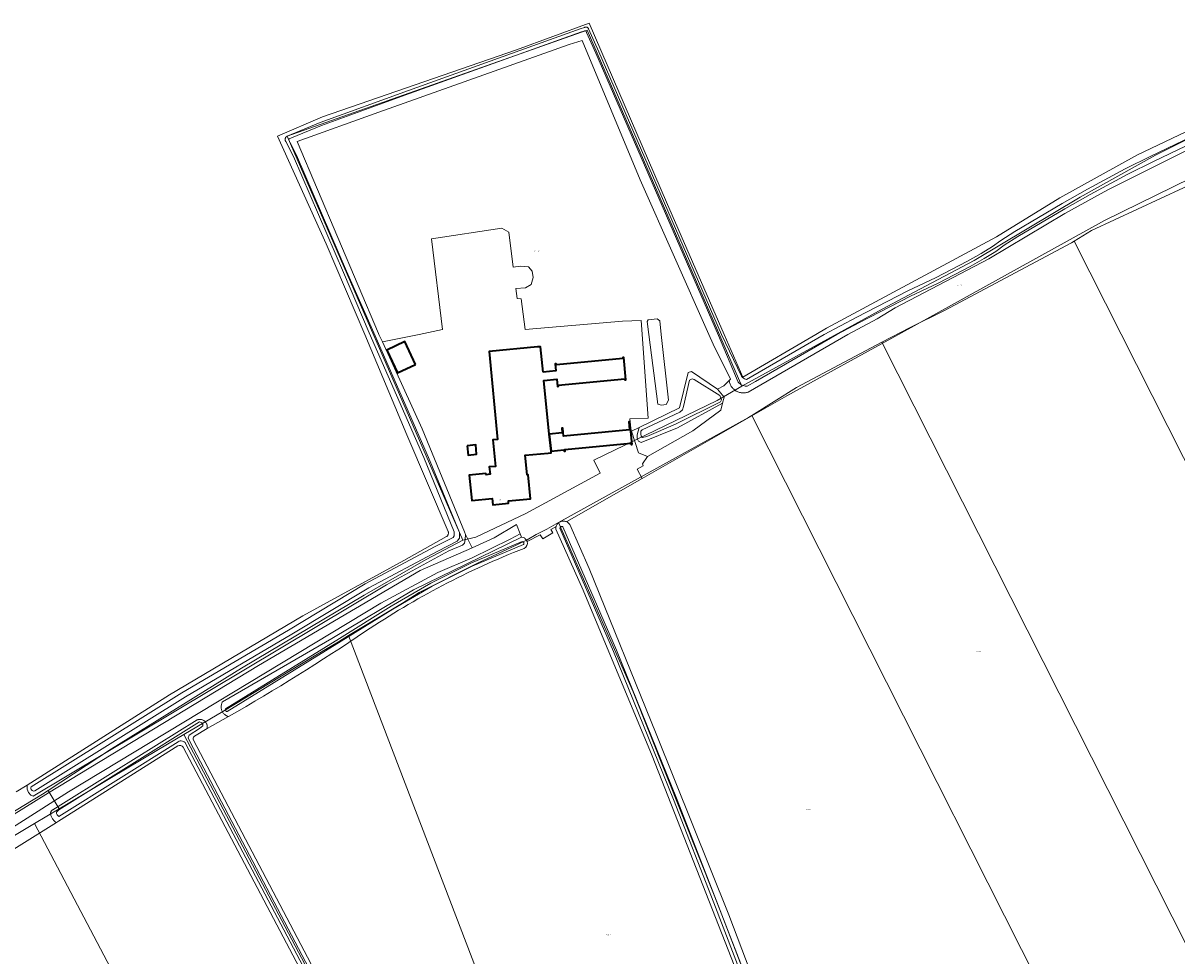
# Model space of a CAD drawing. Header units: metres. Extents: x 250001 to 257773, y 598992 to 609118.
# Tile 107 of 256: x 252154 to 252509, y 601309 to 601596. Entities that reach past the tile are written whole.
import ezdxf
from ezdxf.enums import TextEntityAlignment as Align
from ezdxf.lldxf.tags import DXFTag

# ---------------------------------------------------------------- set-up
doc = ezdxf.new("R2010")
doc.units = ezdxf.units.M
for name, color, linetype, lineweight in [('B-WE-GR-BOUWLAND-GV', 252, 'Continuous', 13), ('B-WE-GR-GRAS-GV', 252, 'Continuous', 13), ('B-WE-GR-GROENVOORZIENING-GV', 252, 'Continuous', 18), ('B-WE-KG-GRENS_PERCEEL-G', 150, 'KG-PERCEEL', 18), ('B-WE-KG-GRENS_PERCEEL-S', 150, 'Continuous', 25), ('B-WE-OG-BEBOUWING-GV', 1, 'Continuous', 35), ('B-WE-OG-BEBOUWING-T18', 7, 'Continuous', 18), ('B-WE-OG-TERREIN_ERF-GV', 7, 'Continuous', 18), ('B-WE-OG-WATER-GV', 252, 'Continuous', 18), ('B-WE-OG-WATER_SLOOT-GV', 252, 'Continuous', 18), ('B-WE-VH-VERHARDING_OPEN-GV', 252, 'Continuous', 18), ('X-XX-AL-REFERENTIE-G', 7, 'Continuous', 18)]:
    doc.layers.add(name, color=color, linetype=linetype, lineweight=lineweight)
doc.styles.add('NLCS-ISO', font='NLCS-ISO.ttf')
doc.styles.add('NLCS-ISO-ANNOTATIEF-T18', font='NLCS-ISO.ttf', dxfattribs={"height": 1.8})
doc.styles.get("Standard").update_dxf_attribs({"font": 'NLCS-ISO.ttf'})
tags = doc.linetypes.add('KG-PERCEEL', pattern='A,5.5,-2,["P",Standard,S=1.8,R=0,X=-0.5,Y=-0.9],-2,5.5,-2,[5,NLCS.SHX,S=0.75,R=0,X=0,Y=0],-2', length=19).pattern_tags.tags
tags[6] = DXFTag(74, 10)

# ---------------------------------------------------------------- blocks, each defined once
blk = doc.blocks.new('SKG-PERCEELNUMMER-SO')
at = {"style": 'NLCS-ISO', "oblique": 10, "flags": 1}
blk.add_attdef('GEMEENTECODE', text='', height=1.8, dxfattribs=at).set_placement((0, 2.6), align=Align.MIDDLE_CENTER)
at = {"style": 'NLCS-ISO', "oblique": 10}
blk.add_attdef('SECTIE', text='', height=1.8, dxfattribs=at).set_placement((-0.5, 0), align=Align.MIDDLE_RIGHT)
blk.add_attdef('PERCEELNUMMER', text='', height=1.8, dxfattribs=at).set_placement((0.5, 0), align=Align.MIDDLE_LEFT)
blk = doc.blocks.new('BS2021-132-Xref-KAD-20210617')
at = {"layer": 'B-WE-KG-GRENS_PERCEEL-G', "flags": 128}
for points in [[(252375.24, 601484.066), (252327.636, 601593.725), (252235.399, 601561.03), (252289.382, 601436.657)], [(252375.24, 601484.066), (252418.443, 601507.72), (252428.305, 601513.016), (252446.75, 601522.695), (252479.44, 601542.236), (252502.633, 601555.202), (252562.008, 601584.97)], [(252477.574, 601528.69), (252482.944, 601531.973), (252567.876, 601571.445)], [(252418.391, 601497.556), (252427.076, 601502.154), (252437.701, 601507.295), (252476.775, 601528.202), (252477.574, 601528.69)], [(252616.975, 601252.687), (252477.574, 601528.69)], [(252378.326, 601474.987), (252392.116, 601483.645), (252418.391, 601497.556)], [(252552.49, 601232.025), (252418.391, 601497.556)], [(252289.382, 601436.657), (252293.433, 601437.507), (252308.794, 601444.846), (252331.728, 601457.196), (252329.785, 601461.239), (252367.675, 601479.663), (252375.24, 601484.066)], [(252318.86, 601442.013), (252377.377, 601474.391), (252378.326, 601474.987)], [(252378.326, 601474.987), (252502.839, 601228.436)], [(252254.246, 601407.221), (252270.802, 601417.253), (252276, 601420.474), (252294.156, 601429.626), (252306.089, 601435.189), (252309.237, 601436.727), (252311.995, 601438.322), (252315.306, 601440.047), (252318.86, 601442.013)], [(252409.587, 601217.052), (252366.932, 601326.738), (252341.867, 601389.945), (252318.86, 601442.013)], [(252161.799, 601359.515), (252181.25, 601372.396), (252221.325, 601397.144), (252259.01, 601419.643), (252278.133, 601430.611), (252289.382, 601436.657)], [(252203.551, 601376.772), (252215.529, 601383.87), (252244.154, 601401.22), (252251.109, 601405.32), (252254.246, 601407.221)], [(252339.085, 601185.493), (252254.246, 601407.221)], [(252165.188, 601353.824), (252167.943, 601355.465), (252180.755, 601363.225), (252195.763, 601372.156), (252203.551, 601376.772)], [(252203.551, 601376.772), (252307.22, 601179.809)], [(252059.853, 601312.923), (252071.346, 601313.785), (252080.665, 601315.086), (252088.251, 601316.819), (252093.067, 601318.425), (252096.23, 601319.985), (252100.577, 601322.4), (252118.918, 601333.474), (252160.017, 601358.335), (252161.799, 601359.515)], [(252165.188, 601353.824), (252161.799, 601359.515)], [(252157.615, 601349.314), (252165.188, 601353.824)], [(252098.49, 601310.91), (252118.747, 601324.571), (252126.507, 601329.842), (252143.858, 601340.896), (252148.397, 601343.824), (252157.615, 601349.314)], [(252253.001, 601168.09), (252157.615, 601349.314)]]:
    blk.add_lwpolyline(points, dxfattribs=at)
at = {"layer": 'B-WE-KG-GRENS_PERCEEL-S', "xscale": 0.2, "yscale": 0.2, "zscale": 0.2}
for p, values in [((252311.976, 601525.634), {'PERCEELNUMMER': '232', 'SECTIE': 'M'}), ((252442.155, 601515.065), {'PERCEELNUMMER': '233', 'SECTIE': 'M'}), ((252447.837, 601402.308), {'PERCEELNUMMER': '243', 'SECTIE': 'M'}), ((252395.518, 601353.661), {'PERCEELNUMMER': '242', 'SECTIE': 'M'}), ((252334.021, 601315.11), {'PERCEELNUMMER': '241', 'SECTIE': 'M'})]:
    blk.add_blockref('SKG-PERCEELNUMMER-SO', p, dxfattribs=at).add_auto_attribs(values)
blk = doc.blocks.new('BS2021-132-Xref-BGT-GRIJS-20210617-aangepast')
at = {"layer": 'B-WE-GR-BOUWLAND-GV', "flags": 128}
for points in [[(252151.938, 601359.063), (252155.299, 601361.19), (252199.167, 601388.96), (252240.177, 601413.302), (252271.266, 601430.368), (252284.445, 601437.744), (252284.487, 601437.775), (252284.595, 601437.868), (252284.692, 601437.973), (252284.777, 601438.089), (252284.849, 601438.213), (252284.907, 601438.344), (252284.949, 601438.481), (252284.976, 601438.622), (252284.987, 601438.764), (252284.982, 601438.908), (252284.961, 601439.049), (252284.925, 601439.188), (252284.876, 601439.315), (252272.196, 601469.013), (252259.264, 601500), (252247.321, 601527.867), (252232.372, 601561.072), (252246.262, 601567.025), (252305.926, 601587.663), (252328.283, 601595.865), (252352.096, 601540.699), (252369.896, 601500), (252375.644, 601486.856), (252398.01, 601500), (252401.308, 601501.938), (252453.696, 601529.983), (252473.143, 601542.022), (252497.087, 601555.251), (252531.351, 601571.655)], [(252566.598, 601574.186), (252486.949, 601535.059), (252423.468, 601500), (252389.167, 601481.056), (252344.618, 601455.629), (252321.422, 601442.39), (252321.484, 601442.234), (252322.352, 601441.442), (252328.262, 601427.874), (252348.943, 601376.934), (252371.241, 601321.242), (252394.941, 601258.614)], [(252206.487, 601374.968), (252306.586, 601184.435)], [(252407.037, 601218.428), (252347.715, 601370.167), (252326.482, 601421.175), (252318.018, 601440.016)], [(252318.018, 601440.016), (252318.018, 601440.211), (252318.034, 601440.405), (252318.066, 601440.598), (252318.091, 601440.698), (252316.477, 601439.882), (252317.117, 601438.828), (252314.049, 601437.037), (252313.237, 601438.244), (252309.203, 601436.205)], [(252217.35, 601382.305), (252210.716, 601378.627), (252206.81, 601376.23)]]:
    blk.add_lwpolyline(points, dxfattribs=at)
at = {"layer": 'B-WE-GR-BOUWLAND-GV'}
for points in [[(252309.203, 601436.205, -0.4034884), (252308.255, 601434.078)], [(252308.255, 601434.078, 0.0551726), (252259.502, 601408.534)], [(252259.502, 601408.534, -0.017969), (252217.35, 601382.305)], [(252206.81, 601376.23, 0.3731126), (252206.487, 601374.968)]]:
    blk.add_lwpolyline(points, format="xyb", dxfattribs=at)
at = {"layer": 'B-WE-GR-GRAS-GV', "flags": 128}
for points in [[(252343.981, 601547.605), (252326.122, 601590.468), (252322.153, 601589.277), (252263.548, 601568.375), (252238.413, 601559.379), (252263.416, 601500.245), (252263.538, 601500), (252264.689, 601497.698), (252275.977, 601500), (252283.142, 601501.461), (252279.754, 601529.448), (252301.468, 601532.682), (252303.624, 601531.45), (252304.948, 601520.649), (252307.174, 601521.037), (252309.592, 601520.808), (252310.787, 601519.432), (252311.099, 601517.48), (252310.453, 601515.302), (252308.667, 601514.298), (252305.752, 601514.091), (252306.13, 601511.002), (252307.366, 601510.941), (252308.647, 601501.515), (252338.567, 601504.042), (252344.322, 601504.276), (252346.438, 601474.183), (252340.855, 601473.968), (252341.08, 601471.004), (252341.355, 601470.157), (252343.711, 601471.313), (252356.068, 601477.377), (252358.743, 601488.22), (252359.747, 601488.555), (252367.76, 601483.115), (252369.778, 601484.105), (252371.377, 601485.811), (252371.762, 601486.222), (252366.471, 601496.938), (252365.112, 601500)], [(252346.488, 601504.428), (252349.218, 601504.784), (252350.036, 601504.117), (252350.487, 601500), (252352.715, 601479.681), (252351.976, 601478.411), (252350.525, 601478.188), (252349.408, 601478.523), (252346.639, 601500), (252346.126, 601503.979)]]:
    blk.add_lwpolyline(points, close=True, dxfattribs=at)
for points in [[(252201.735, 601373.286), (252164.969, 601350.036), (252164.355, 601349.651), (252152.84, 601342.431), (252106.099, 601313.127), (252103.799, 601311.818), (252096.702, 601307.78)], [(252306.352, 601179.547), (252306.004, 601180.292), (252304.815, 601182.837), (252304.752, 601182.813), (252304.518, 601182.742), (252304.281, 601182.687), (252304.04, 601182.648), (252303.797, 601182.624), (252303.553, 601182.616), (252203.302, 601372.872)]]:
    blk.add_lwpolyline(points, dxfattribs=at)
at = {"layer": 'B-WE-GR-GRAS-GV'}
blk.add_lwpolyline([(252203.302, 601372.872, 0.3931478), (252201.735, 601373.286)], format="xyb", dxfattribs=at)
at = {"layer": 'B-WE-GR-GROENVOORZIENING-GV', "flags": 128}
for points in [[(252517.931, 601559.481), (252487.976, 601544.547), (252474.675, 601537.215), (252451.297, 601523.223), (252422.505, 601508.134), (252416.979, 601504.817), (252407.922, 601500), (252377.192, 601482.214), (252376.938, 601482.135), (252376.679, 601482.072), (252376.418, 601482.024), (252376.154, 601481.992), (252375.889, 601481.977), (252375.623, 601481.977), (252375.357, 601481.992), (252375.093, 601482.024), (252374.832, 601482.072), (252374.573, 601482.136), (252374.319, 601482.214), (252374.071, 601482.308), (252373.828, 601482.417), (252373.592, 601482.54), (252373.365, 601482.677), (252373.145, 601482.828), (252372.936, 601482.991), (252372.736, 601483.167), (252372.547, 601483.354), (252372.37, 601483.553), (252372.206, 601483.761), (252372.054, 601483.98), (252371.915, 601484.207), (252371.791, 601484.442), (252371.681, 601484.683), (252371.585, 601484.932), (252371.505, 601485.185), (252371.44, 601485.443), (252371.39, 601485.704), (252371.377, 601485.811), (252369.778, 601484.105), (252367.76, 601483.115), (252369.814, 601480.676), (252369.338, 601478.831), (252368.786, 601476.688), (252360.159, 601470.235), (252346.28, 601462.377), (252344.716, 601460.119), (252344.872, 601459.51), (252343.065, 601458.504), (252344.618, 601455.629), (252389.167, 601481.056), (252423.468, 601500), (252486.949, 601535.059), (252566.598, 601574.186)], [(252152.84, 601342.431), (252164.355, 601349.651), (252164.168, 601349.765), (252163.972, 601349.903), (252163.786, 601350.053), (252163.611, 601350.215), (252163.446, 601350.389), (252163.294, 601350.573), (252163.155, 601350.767), (252163.028, 601350.97), (252162.916, 601351.181), (252162.818, 601351.399), (252162.735, 601351.623), (252162.667, 601351.852), (252162.614, 601352.086), (252162.577, 601352.322), (252162.571, 601352.395), (252162.565, 601352.489), (252162.57, 601352.628), (252162.591, 601352.766), (252162.628, 601352.9), (252162.679, 601353.029), (252162.746, 601353.152), (252162.826, 601353.266), (252162.918, 601353.369), (252163.022, 601353.462), (252163.135, 601353.542), (252163.258, 601353.609), (252182.578, 601365.694), (252207.705, 601381.281), (252207.828, 601381.321), (252208.014, 601381.368), (252208.204, 601381.398), (252208.395, 601381.413), (252208.587, 601381.413), (252208.777, 601381.396), (252208.966, 601381.363), (252209.152, 601381.314), (252209.333, 601381.25), (252209.507, 601381.172), (252209.675, 601381.079), (252209.834, 601380.972), (252209.984, 601380.853), (252210.124, 601380.721), (252210.252, 601380.578), (252210.367, 601380.426), (252210.47, 601380.264), (252210.558, 601380.094), (252210.633, 601379.917), (252210.692, 601379.734), (252210.736, 601379.548), (252210.764, 601379.358), (252210.776, 601379.167), (252210.772, 601378.975), (252210.716, 601378.627), (252217.35, 601382.305), (252217.138, 601382.366), (252216.931, 601382.442), (252216.729, 601382.533), (252216.535, 601382.638), (252216.35, 601382.757), (252216.173, 601382.89), (252216.006, 601383.034), (252215.85, 601383.191), (252215.707, 601383.358), (252215.575, 601383.535), (252215.457, 601383.721), (252215.352, 601383.916), (252215.262, 601384.117), (252215.186, 601384.324), (252215.126, 601384.537), (252215.082, 601384.753), (252215.053, 601384.972), (252215.04, 601385.192), (252215.043, 601385.413), (252215.062, 601385.633), (252215.097, 601385.851), (252215.148, 601386.065), (252215.214, 601386.276), (252215.295, 601386.481), (252215.391, 601386.68), (252215.492, 601386.859), (252249.123, 601406.372), (252274.219, 601421.338), (252294.644, 601431.286), (252307.524, 601437.538), (252307.113, 601438.549), (252304.037, 601436.87), (252292.245, 601431.179), (252281.724, 601426.632), (252264.173, 601417.167), (252168.086, 601359.101), (252122.984, 601330.437)], [(252124.702, 601335.729), (252161.947, 601358.822), (252226.578, 601397.999), (252276.321, 601427.249), (252292.096, 601434.159), (252292.278, 601434.241), (252290.215, 601438.308), (252290.182, 601436.793), (252289.922, 601435.652), (252289.338, 601435.092), (252285.089, 601433.33), (252265.887, 601422.831), (252157.191, 601357.761), (252156.445, 601358.106), (252155.722, 601358.93), (252155.339, 601359.949), (252155.299, 601361.19), (252151.938, 601359.063)]]:
    blk.add_lwpolyline(points, dxfattribs=at)
for points in [[(252350.036, 601504.117), (252349.218, 601504.784), (252346.488, 601504.428), (252346.126, 601503.979), (252346.639, 601500), (252349.408, 601478.523), (252350.525, 601478.188), (252351.976, 601478.411), (252352.715, 601479.681), (252350.487, 601500)], [(252368.786, 601476.688), (252369.338, 601478.831), (252355.484, 601471.176), (252344.339, 601466.696), (252343.504, 601467.051), (252343.084, 601467.902), (252343.109, 601469.081), (252343.711, 601471.313), (252341.355, 601470.157), (252343.44, 601463.482), (252346.28, 601462.377), (252360.159, 601470.235)]]:
    blk.add_lwpolyline(points, close=True, dxfattribs=at)
at = {"layer": 'B-WE-OG-BEBOUWING-GV', "flags": 128}
for points in [[(252274.871, 601490.708), (252271.604, 601497.756), (252266.036, 601495.175), (252269.303, 601488.127)], [(252314.099, 601488.329), (252313.303, 601496.196), (252312.392, 601496.109), (252297.479, 601494.679), (252300.086, 601467.654), (252298.661, 601467.517), (252299.451, 601459.331), (252297.565, 601459.149), (252297.782, 601456.892), (252296.579, 601456.776), (252296.547, 601457.107), (252291.41, 601456.612), (252292.159, 601448.848), (252298.479, 601449.457), (252298.675, 601447.51), (252303.518, 601447.996), (252303.448, 601448.696), (252310.249, 601449.379), (252309.506, 601456.779), (252309.206, 601456.749), (252308.604, 601462.741), (252315.674, 601463.452), (252316.606, 601463.55), (252316.562, 601464.044), (252316.029, 601469.254), (252314.342, 601485.787), (252318.324, 601486.168), (252318.533, 601483.978), (252318.842, 601484.008), (252318.81, 601484.336), (252339.248, 601486.301), (252339.279, 601485.972), (252339.588, 601486.002), (252338.928, 601492.904), (252338.619, 601492.874), (252338.651, 601492.546), (252318.213, 601490.581), (252318.182, 601490.91), (252317.873, 601490.88), (252318.081, 601488.71)], [(252341.491, 601466.052), (252340.83, 601473.101), (252340.521, 601473.072), (252340.763, 601470.564), (252320.44, 601468.602), (252320.189, 601471.109), (252319.881, 601471.078), (252320.025, 601469.636), (252316.029, 601469.254), (252316.562, 601464.044), (252320.546, 601464.429), (252320.585, 601464.034), (252320.894, 601464.064), (252320.851, 601464.492), (252341.142, 601466.451), (252341.183, 601466.023)], [(252290.797, 601465.709), (252291.047, 601462.822), (252293.654, 601463.054), (252293.421, 601465.937)]]:
    blk.add_lwpolyline(points, close=True, dxfattribs=at)
at = {"layer": 'B-WE-OG-TERREIN_ERF-GV', "flags": 128}
for points in [[(252303.624, 601531.45), (252301.468, 601532.682), (252279.754, 601529.448), (252283.142, 601501.461), (252275.977, 601500), (252264.689, 601497.698), (252276.882, 601470.887), (252276.898, 601470.894), (252289.97, 601439.141), (252290.215, 601438.308), (252292.278, 601434.241), (252299.085, 601437.325), (252305.935, 601441.448), (252307.113, 601438.549), (252307.524, 601437.538), (252308.238, 601437.426), (252308.395, 601437.28), (252308.541, 601437.122), (252308.676, 601436.954), (252308.797, 601436.776), (252309.203, 601436.205), (252313.237, 601438.244), (252314.049, 601437.037), (252317.117, 601438.828), (252316.477, 601439.882), (252318.091, 601440.698), (252318.114, 601440.787), (252318.177, 601440.972), (252318.254, 601441.15), (252318.346, 601441.322), (252318.452, 601441.486), (252318.571, 601441.641), (252318.703, 601441.785), (252318.845, 601441.918), (252318.998, 601442.039), (252319.161, 601442.147), (252319.332, 601442.241), (252319.51, 601442.321), (252319.693, 601442.386), (252319.882, 601442.436), (252320.074, 601442.47), (252320.268, 601442.488), (252320.463, 601442.491), (252320.658, 601442.477), (252320.851, 601442.448), (252321.04, 601442.403), (252321.226, 601442.342), (252321.484, 601442.234), (252321.422, 601442.39), (252344.618, 601455.629), (252343.065, 601458.504), (252344.872, 601459.51), (252344.716, 601460.119), (252346.28, 601462.377), (252343.44, 601463.482), (252341.355, 601470.157), (252341.08, 601471.004), (252340.855, 601473.968), (252346.438, 601474.183), (252344.322, 601504.276), (252338.567, 601504.042), (252308.647, 601501.515), (252307.366, 601510.941), (252306.13, 601511.002), (252305.752, 601514.091), (252308.667, 601514.298), (252310.453, 601515.302), (252311.099, 601517.48), (252310.787, 601519.432), (252309.592, 601520.808), (252307.174, 601521.037), (252304.948, 601520.649)], [(252266.036, 601495.175), (252271.604, 601497.756), (252274.871, 601490.708), (252269.303, 601488.127)], [(252297.479, 601494.679), (252312.392, 601496.109), (252313.303, 601496.196), (252314.099, 601488.329), (252318.081, 601488.71), (252317.873, 601490.88), (252318.182, 601490.91), (252318.213, 601490.581), (252338.651, 601492.546), (252338.619, 601492.874), (252338.928, 601492.904), (252339.588, 601486.002), (252339.279, 601485.972), (252339.248, 601486.301), (252318.81, 601484.336), (252318.842, 601484.008), (252318.533, 601483.978), (252318.324, 601486.168), (252314.342, 601485.787), (252316.029, 601469.254), (252320.025, 601469.636), (252319.881, 601471.078), (252320.189, 601471.109), (252320.44, 601468.602), (252340.763, 601470.564), (252340.521, 601473.072), (252340.83, 601473.101), (252341.491, 601466.052), (252341.183, 601466.023), (252341.142, 601466.451), (252320.851, 601464.492), (252320.894, 601464.064), (252320.585, 601464.034), (252320.546, 601464.429), (252316.562, 601464.044), (252316.606, 601463.55), (252315.674, 601463.452), (252308.604, 601462.741), (252309.206, 601456.749), (252309.506, 601456.779), (252310.249, 601449.379), (252303.448, 601448.696), (252303.518, 601447.996), (252298.675, 601447.51), (252298.479, 601449.457), (252292.159, 601448.848), (252291.41, 601456.612), (252296.547, 601457.107), (252296.579, 601456.776), (252297.782, 601456.892), (252297.565, 601459.149), (252299.451, 601459.331), (252298.661, 601467.517), (252300.086, 601467.654)], [(252293.654, 601463.054), (252291.047, 601462.822), (252290.797, 601465.709), (252293.421, 601465.937)]]:
    blk.add_lwpolyline(points, close=True, dxfattribs=at)
at = {"layer": 'B-WE-OG-WATER-GV', "flags": 128}
for points in [[(252521.065, 601564.423), (252501.189, 601554.876), (252493.301, 601550.939), (252481.628, 601544.665), (252473.828, 601540.245), (252459.264, 601531.694), (252455.006, 601528.896), (252452.477, 601527.039), (252448.95, 601524.858), (252444.754, 601522.51), (252434.881, 601517.402), (252426.398, 601513.375), (252410.703, 601505.28), (252400.651, 601500), (252376.769, 601486.098), (252376.065, 601486.281), (252375.468, 601486.698), (252375.139, 601487.076), (252369.062, 601500), (252331.312, 601587.028), (252328.119, 601594.082), (252328.078, 601594.165), (252328.014, 601594.265), (252327.937, 601594.356), (252327.848, 601594.436), (252327.749, 601594.503), (252327.643, 601594.556), (252327.53, 601594.595), (252327.413, 601594.619), (252327.294, 601594.626), (252327.175, 601594.617), (252327.058, 601594.593), (252326.945, 601594.553), (252326.839, 601594.499), (252325.581, 601594.058), (252272.654, 601575.087), (252245.565, 601565.251), (252235.363, 601561.01), (252234.888, 601560.588), (252234.867, 601560.556), (252234.807, 601560.447), (252234.762, 601560.331), (252234.731, 601560.21), (252234.717, 601560.086), (252234.718, 601559.961), (252234.735, 601559.838), (252234.768, 601559.717), (252234.816, 601559.602), (252234.879, 601559.494), (252234.955, 601559.395), (252237.306, 601554.785), (252252.727, 601519.021), (252260.575, 601500.456), (252277.379, 601462.096), (252286.796, 601439.155), (252286.805, 601437.976), (252286.423, 601437.445), (252280.701, 601434.535), (252259.403, 601423.162), (252235.754, 601408.943), (252202.967, 601389.628), (252156.566, 601360.597), (252156.475, 601360.336), (252156.472, 601360.177), (252156.601, 601359.785), (252156.878, 601359.551), (252157.111, 601359.408), (252157.338, 601359.343), (252157.661, 601359.367), (252204.051, 601388.391), (252236.83, 601407.701), (252260.461, 601421.91), (252281.728, 601433.265), (252287.658, 601436.281), (252288.372, 601437.274), (252288.359, 601438.973), (252278.865, 601462.104), (252262.056, 601500.474), (252253.645, 601519.417), (252238.211, 601555.211), (252236.166, 601559.22), (252235.907, 601559.763), (252235.883, 601559.836), (252235.875, 601559.912), (252235.883, 601559.988), (252235.907, 601560.061), (252235.945, 601560.127), (252235.996, 601560.184), (252236.008, 601560.195), (252236.697, 601560.482), (252245.927, 601564.318), (252272.994, 601574.146), (252325.915, 601593.115), (252326.387, 601593.281), (252326.818, 601593.425), (252326.885, 601593.466), (252326.957, 601593.493), (252327.034, 601593.504), (252327.112, 601593.499), (252327.187, 601593.478), (252327.256, 601593.443), (252327.317, 601593.394), (252327.366, 601593.334), (252327.381, 601593.308), (252327.507, 601593.007), (252330.398, 601586.623), (252368.144, 601499.602), (252374.191, 601485.277), (252375.084, 601484.483), (252375.751, 601484.199), (252376.322, 601484.086), (252376.928, 601484.073), (252379.518, 601485.466), (252404.522, 601500), (252411.534, 601503.683), (252427.197, 601511.762), (252435.681, 601515.789), (252445.608, 601520.924), (252449.863, 601523.306), (252453.485, 601525.546), (252456.033, 601527.418), (252460.215, 601530.165), (252474.727, 601538.686), (252482.498, 601543.089), (252494.129, 601549.341), (252501.98, 601553.259), (252521.832, 601562.794)], [(252204.888, 601375.78), (252205.185, 601376.54), (252208.361, 601378.561), (252209.391, 601379.449), (252209.4, 601379.886), (252209.14, 601380.33), (252208.339, 601380.684), (252165.044, 601353.608), (252164.355, 601352.881), (252164.346, 601352.444), (252164.538, 601351.968), (252165.1, 601351.484), (252201.842, 601374.548)], [(252304.72, 601185.349), (252205.417, 601374.553), (252204.888, 601375.78)], [(252204.105, 601373.981), (252303.804, 601184.854)]]:
    blk.add_lwpolyline(points, dxfattribs=at)
for points in [[(252360.586, 601486.127), (252360.017, 601486.307), (252359.199, 601485.853), (252357.377, 601477.806), (252356.984, 601476.737), (252356.16, 601476.013), (252344.624, 601470.598), (252344.211, 601470.169), (252344.194, 601469.395), (252344.348, 601468.684), (252344.742, 601468.204), (252346.063, 601468.546), (252354.903, 601472.367), (252368.761, 601479.215), (252369.009, 601479.783), (252368.466, 601481.209)], [(252320.074, 601440.831), (252319.915, 601440.842), (252319.723, 601440.786), (252319.506, 601440.638), (252319.374, 601440.496), (252319.3, 601440.321), (252335.837, 601402.316), (252354.216, 601356.764), (252366.707, 601324.872), (252382.587, 601283.468), (252398.321, 601242.95), (252407.764, 601219.515), (252408.027, 601219.377), (252408.293, 601219.371), (252408.47, 601219.429), (252408.602, 601219.532), (252408.704, 601219.698), (252408.691, 601219.889), (252399.251, 601243.318), (252383.52, 601283.828), (252367.64, 601325.233), (252355.145, 601357.134), (252336.759, 601402.703), (252320.217, 601440.72)], [(252307.933, 601436.121), (252307.675, 601436.152), (252291.867, 601429.481), (252279.541, 601423.342), (252267.329, 601416.257), (252251.453, 601406.353), (252216.393, 601384.694), (252216.301, 601384.48), (252216.299, 601384.365), (252216.364, 601384.204), (252216.482, 601384.034), (252216.646, 601383.886), (252216.919, 601383.844), (252251.98, 601405.503), (252267.845, 601415.4), (252280.015, 601422.461), (252292.285, 601428.572), (252308.064, 601435.231), (252308.216, 601435.421), (252308.237, 601435.688), (252308.165, 601435.918)]]:
    blk.add_lwpolyline(points, close=True, dxfattribs=at)
at = {"layer": 'B-WE-OG-WATER-GV'}
blk.add_lwpolyline([(252201.842, 601374.548, -0.4290466), (252204.105, 601373.981)], format="xyb", dxfattribs=at)
at = {"layer": 'B-WE-OG-WATER_SLOOT-GV', "flags": 128}
for points in [[(252531.351, 601571.655), (252497.087, 601555.251), (252473.143, 601542.022), (252453.696, 601529.983), (252401.308, 601501.938), (252398.01, 601500), (252375.644, 601486.856), (252369.896, 601500), (252352.096, 601540.699), (252328.283, 601595.865), (252305.926, 601587.663), (252246.262, 601567.025), (252232.372, 601561.072), (252247.321, 601527.867), (252259.264, 601500), (252272.196, 601469.013), (252284.876, 601439.315), (252284.925, 601439.188), (252284.961, 601439.049), (252284.982, 601438.908), (252284.987, 601438.764), (252284.976, 601438.622), (252284.949, 601438.481), (252284.907, 601438.344), (252284.849, 601438.213), (252284.777, 601438.089), (252284.692, 601437.973), (252284.595, 601437.868), (252284.487, 601437.775), (252284.445, 601437.744), (252271.266, 601430.368), (252240.177, 601413.302), (252199.167, 601388.96), (252155.299, 601361.19), (252155.339, 601359.949), (252155.722, 601358.93), (252156.445, 601358.106), (252157.191, 601357.761), (252265.887, 601422.831), (252285.089, 601433.33), (252289.338, 601435.092), (252289.922, 601435.652), (252290.182, 601436.793), (252290.215, 601438.308), (252289.97, 601439.141), (252276.898, 601470.894), (252276.882, 601470.887), (252264.689, 601497.698), (252263.538, 601500), (252263.416, 601500.245), (252238.413, 601559.379), (252263.548, 601568.375), (252322.153, 601589.277), (252326.122, 601590.468), (252343.981, 601547.605), (252365.112, 601500), (252366.471, 601496.938), (252371.762, 601486.222), (252371.377, 601485.811), (252371.39, 601485.704), (252371.44, 601485.443), (252371.505, 601485.185), (252371.585, 601484.932), (252371.681, 601484.683), (252371.791, 601484.442), (252371.915, 601484.207), (252372.054, 601483.98), (252372.206, 601483.761), (252372.37, 601483.553), (252372.547, 601483.354), (252372.736, 601483.167), (252372.936, 601482.991), (252373.145, 601482.828), (252373.365, 601482.677), (252373.592, 601482.54), (252373.828, 601482.417), (252374.071, 601482.308), (252374.319, 601482.214), (252374.573, 601482.136), (252374.832, 601482.072), (252375.093, 601482.024), (252375.357, 601481.992), (252375.623, 601481.977), (252375.889, 601481.977), (252376.154, 601481.992), (252376.418, 601482.024), (252376.679, 601482.072), (252376.938, 601482.135), (252377.192, 601482.214), (252407.922, 601500), (252416.979, 601504.817), (252422.505, 601508.134), (252451.297, 601523.223), (252474.675, 601537.215), (252487.976, 601544.547), (252517.931, 601559.481)], [(252521.832, 601562.794), (252501.98, 601553.259), (252494.129, 601549.341), (252482.498, 601543.089), (252474.727, 601538.686), (252460.215, 601530.165), (252456.033, 601527.418), (252453.485, 601525.546), (252449.863, 601523.306), (252445.608, 601520.924), (252435.681, 601515.789), (252427.197, 601511.762), (252411.534, 601503.683), (252404.522, 601500), (252379.518, 601485.466), (252376.928, 601484.073), (252376.322, 601484.086), (252375.751, 601484.199), (252375.084, 601484.483), (252374.191, 601485.277), (252368.144, 601499.602), (252330.398, 601586.623), (252327.507, 601593.007), (252327.381, 601593.308), (252327.366, 601593.334), (252327.317, 601593.394), (252327.256, 601593.443), (252327.187, 601593.478), (252327.112, 601593.499), (252327.034, 601593.504), (252326.957, 601593.493), (252326.885, 601593.466), (252326.818, 601593.425), (252326.387, 601593.281), (252325.915, 601593.115), (252272.994, 601574.146), (252245.927, 601564.318), (252236.697, 601560.482), (252236.008, 601560.195), (252235.996, 601560.184), (252235.945, 601560.127), (252235.907, 601560.061), (252235.883, 601559.988), (252235.875, 601559.912), (252235.883, 601559.836), (252235.907, 601559.763), (252236.166, 601559.22), (252238.211, 601555.211), (252253.645, 601519.417), (252262.056, 601500.474), (252278.865, 601462.104), (252288.359, 601438.973), (252288.372, 601437.274), (252287.658, 601436.281), (252281.728, 601433.265), (252260.461, 601421.91), (252236.83, 601407.701), (252204.051, 601388.391), (252157.661, 601359.367), (252157.338, 601359.343), (252157.111, 601359.408), (252156.878, 601359.551), (252156.601, 601359.785), (252156.472, 601360.177), (252156.475, 601360.336), (252156.566, 601360.597), (252202.967, 601389.628), (252235.754, 601408.943), (252259.403, 601423.162), (252280.701, 601434.535), (252286.423, 601437.445), (252286.805, 601437.976), (252286.796, 601439.155), (252277.379, 601462.096), (252260.575, 601500.456), (252252.727, 601519.021), (252237.306, 601554.785), (252234.955, 601559.395), (252234.879, 601559.494), (252234.816, 601559.602), (252234.768, 601559.717), (252234.735, 601559.838), (252234.718, 601559.961), (252234.717, 601560.086), (252234.731, 601560.21), (252234.762, 601560.331), (252234.807, 601560.447), (252234.867, 601560.556), (252234.888, 601560.588), (252235.363, 601561.01), (252245.565, 601565.251), (252272.654, 601575.087), (252325.581, 601594.058), (252326.839, 601594.499), (252326.945, 601594.553), (252327.058, 601594.593), (252327.175, 601594.617), (252327.294, 601594.626), (252327.413, 601594.619), (252327.53, 601594.595), (252327.643, 601594.556), (252327.749, 601594.503), (252327.848, 601594.436), (252327.937, 601594.356), (252328.014, 601594.265), (252328.078, 601594.165), (252328.119, 601594.082), (252331.312, 601587.028), (252369.062, 601500), (252375.139, 601487.076), (252375.468, 601486.698), (252376.065, 601486.281), (252376.769, 601486.098), (252400.651, 601500), (252410.703, 601505.28), (252426.398, 601513.375), (252434.881, 601517.402), (252444.754, 601522.51), (252448.95, 601524.858), (252452.477, 601527.039), (252455.006, 601528.896), (252459.264, 601531.694), (252473.828, 601540.245), (252481.628, 601544.665), (252493.301, 601550.939), (252501.189, 601554.876), (252521.065, 601564.423)], [(252394.941, 601258.614), (252371.241, 601321.242), (252348.943, 601376.934), (252328.262, 601427.874), (252322.352, 601441.442), (252321.484, 601442.234), (252321.226, 601442.342), (252321.04, 601442.403), (252320.851, 601442.448), (252320.658, 601442.477), (252320.463, 601442.491), (252320.268, 601442.488), (252320.074, 601442.47), (252319.882, 601442.436), (252319.693, 601442.386), (252319.51, 601442.321), (252319.332, 601442.241), (252319.161, 601442.147), (252318.998, 601442.039), (252318.845, 601441.918), (252318.703, 601441.785), (252318.571, 601441.641), (252318.452, 601441.486), (252318.346, 601441.322), (252318.254, 601441.15), (252318.177, 601440.972), (252318.114, 601440.787), (252318.091, 601440.698), (252318.066, 601440.598), (252318.034, 601440.405), (252318.018, 601440.211), (252318.018, 601440.016), (252326.482, 601421.175), (252347.715, 601370.167), (252407.037, 601218.428)], [(252309.203, 601436.205), (252308.797, 601436.776), (252308.676, 601436.954), (252308.541, 601437.122), (252308.395, 601437.28), (252308.238, 601437.426), (252307.524, 601437.538), (252294.644, 601431.286), (252274.219, 601421.338), (252249.123, 601406.372), (252215.492, 601386.859), (252215.391, 601386.68), (252215.295, 601386.481), (252215.214, 601386.276), (252215.148, 601386.065), (252215.097, 601385.851), (252215.062, 601385.633), (252215.043, 601385.413), (252215.04, 601385.192), (252215.053, 601384.972), (252215.082, 601384.753), (252215.126, 601384.537), (252215.186, 601384.324), (252215.262, 601384.117), (252215.352, 601383.916), (252215.457, 601383.721), (252215.575, 601383.535), (252215.707, 601383.358), (252215.85, 601383.191), (252216.006, 601383.034), (252216.173, 601382.89), (252216.35, 601382.757), (252216.535, 601382.638), (252216.729, 601382.533), (252216.931, 601382.442), (252217.138, 601382.366), (252217.35, 601382.305)], [(252210.124, 601380.721), (252209.984, 601380.853), (252209.834, 601380.972), (252209.675, 601381.079), (252209.507, 601381.172), (252209.333, 601381.25), (252209.152, 601381.314), (252208.966, 601381.363), (252208.777, 601381.396), (252208.587, 601381.413), (252208.395, 601381.413), (252208.204, 601381.398), (252208.014, 601381.368), (252207.828, 601381.321), (252207.705, 601381.281), (252182.578, 601365.694), (252163.258, 601353.609), (252163.135, 601353.542), (252163.022, 601353.462), (252162.918, 601353.369), (252162.826, 601353.266), (252162.746, 601353.152), (252162.679, 601353.029), (252162.628, 601352.9), (252162.591, 601352.766), (252162.57, 601352.628), (252162.565, 601352.489), (252162.571, 601352.395), (252162.577, 601352.322), (252162.614, 601352.086), (252162.667, 601351.852), (252162.735, 601351.623), (252162.818, 601351.399), (252162.916, 601351.181), (252163.028, 601350.97), (252163.155, 601350.767), (252163.294, 601350.573), (252163.446, 601350.389), (252163.611, 601350.215), (252163.786, 601350.053), (252163.972, 601349.903), (252164.168, 601349.765), (252164.355, 601349.651), (252164.969, 601350.036), (252201.735, 601373.286)], [(252164.538, 601351.968), (252164.346, 601352.444), (252164.355, 601352.881), (252165.044, 601353.608), (252208.339, 601380.684), (252209.14, 601380.33), (252209.4, 601379.886), (252209.391, 601379.449), (252208.361, 601378.561), (252205.185, 601376.54), (252204.888, 601375.78), (252205.417, 601374.553), (252304.72, 601185.349)], [(252206.81, 601376.23), (252210.716, 601378.627), (252210.772, 601378.975), (252210.776, 601379.167), (252210.764, 601379.358), (252210.736, 601379.548), (252210.692, 601379.734), (252210.633, 601379.917), (252210.558, 601380.094), (252210.47, 601380.264), (252210.367, 601380.426), (252210.252, 601380.578), (252210.124, 601380.721)], [(252201.842, 601374.548), (252165.1, 601351.484), (252164.538, 601351.968)], [(252203.302, 601372.872), (252303.553, 601182.616), (252303.797, 601182.624), (252304.04, 601182.648), (252304.281, 601182.687), (252304.518, 601182.742), (252304.752, 601182.813), (252304.815, 601182.837), (252304.98, 601182.899), (252305.203, 601183), (252305.418, 601183.115), (252305.625, 601183.243), (252305.823, 601183.385), (252306.012, 601183.54), (252306.19, 601183.707), (252306.357, 601183.885), (252306.512, 601184.074), (252306.586, 601184.435), (252206.487, 601374.968)], [(252303.804, 601184.854), (252204.105, 601373.981)]]:
    blk.add_lwpolyline(points, dxfattribs=at)
for points in [[(252367.76, 601483.115), (252359.747, 601488.555), (252358.743, 601488.22), (252356.068, 601477.377), (252343.711, 601471.313), (252343.109, 601469.081), (252343.084, 601467.902), (252343.504, 601467.051), (252344.339, 601466.696), (252355.484, 601471.176), (252369.338, 601478.831), (252369.814, 601480.676)], [(252359.199, 601485.853), (252360.017, 601486.307), (252360.586, 601486.127), (252368.466, 601481.209), (252369.009, 601479.783), (252368.761, 601479.215), (252354.903, 601472.367), (252346.063, 601468.546), (252344.742, 601468.204), (252344.348, 601468.684), (252344.194, 601469.395), (252344.211, 601470.169), (252344.624, 601470.598), (252356.16, 601476.013), (252356.984, 601476.737), (252357.377, 601477.806)], [(252319.723, 601440.786), (252319.915, 601440.842), (252320.074, 601440.831), (252320.217, 601440.72), (252336.759, 601402.703), (252355.145, 601357.134), (252367.64, 601325.233), (252383.52, 601283.828), (252399.251, 601243.318), (252408.691, 601219.889), (252408.704, 601219.698), (252408.602, 601219.532), (252408.47, 601219.429), (252408.293, 601219.371), (252408.027, 601219.377), (252407.764, 601219.515), (252398.321, 601242.95), (252382.587, 601283.468), (252366.707, 601324.872), (252354.216, 601356.764), (252335.837, 601402.316), (252319.3, 601440.321), (252319.374, 601440.496), (252319.506, 601440.638)], [(252216.646, 601383.886), (252216.482, 601384.034), (252216.364, 601384.204), (252216.299, 601384.365), (252216.301, 601384.48), (252216.393, 601384.694), (252251.453, 601406.353), (252267.329, 601416.257), (252279.541, 601423.342), (252291.867, 601429.481), (252307.675, 601436.152), (252307.933, 601436.121), (252308.165, 601435.918), (252308.237, 601435.688), (252308.216, 601435.421), (252308.064, 601435.231), (252292.285, 601428.572), (252280.015, 601422.461), (252267.845, 601415.4), (252251.98, 601405.503), (252216.919, 601383.844)]]:
    blk.add_lwpolyline(points, close=True, dxfattribs=at)
at = {"layer": 'B-WE-OG-WATER_SLOOT-GV'}
for points in [[(252308.255, 601434.078, 0.4034884), (252309.203, 601436.205)], [(252259.502, 601408.534, -0.0551726), (252308.255, 601434.078)], [(252217.35, 601382.305, 0.017969), (252259.502, 601408.534)], [(252206.487, 601374.968, -0.3731126), (252206.81, 601376.23)], [(252201.735, 601373.286, -0.3931478), (252203.302, 601372.872)], [(252204.105, 601373.981, 0.4290466), (252201.842, 601374.548)]]:
    blk.add_lwpolyline(points, format="xyb", dxfattribs=at)
at = {"layer": 'B-WE-VH-VERHARDING_OPEN-GV', "flags": 128}
blk.add_lwpolyline([(252122.984, 601330.437), (252168.086, 601359.101), (252264.173, 601417.167), (252281.724, 601426.632), (252292.245, 601431.179), (252304.037, 601436.87), (252307.113, 601438.549), (252305.935, 601441.448), (252299.085, 601437.325), (252292.278, 601434.241), (252292.096, 601434.159), (252276.321, 601427.249), (252226.578, 601397.999), (252161.947, 601358.822), (252124.702, 601335.729)], dxfattribs=at)
at = {"layer": 'B-WE-OG-BEBOUWING-T18', "style": 'NLCS-ISO-ANNOTATIEF-T18'}
blk.add_text('27', height=0.36, rotation=5.5, dxfattribs=at).set_placement((252301, 601449), align=Align.MIDDLE)

msp = doc.modelspace()

# ---------------------------------------------------------------- block references
at = {"layer": 'X-XX-AL-REFERENTIE-G'}
for name in ['BS2021-132-Xref-BGT-GRIJS-20210617-aangepast', 'BS2021-132-Xref-KAD-20210617']:
    msp.add_blockref(name, (0, 0), dxfattribs=at)

doc.saveas('drawing.dxf')
